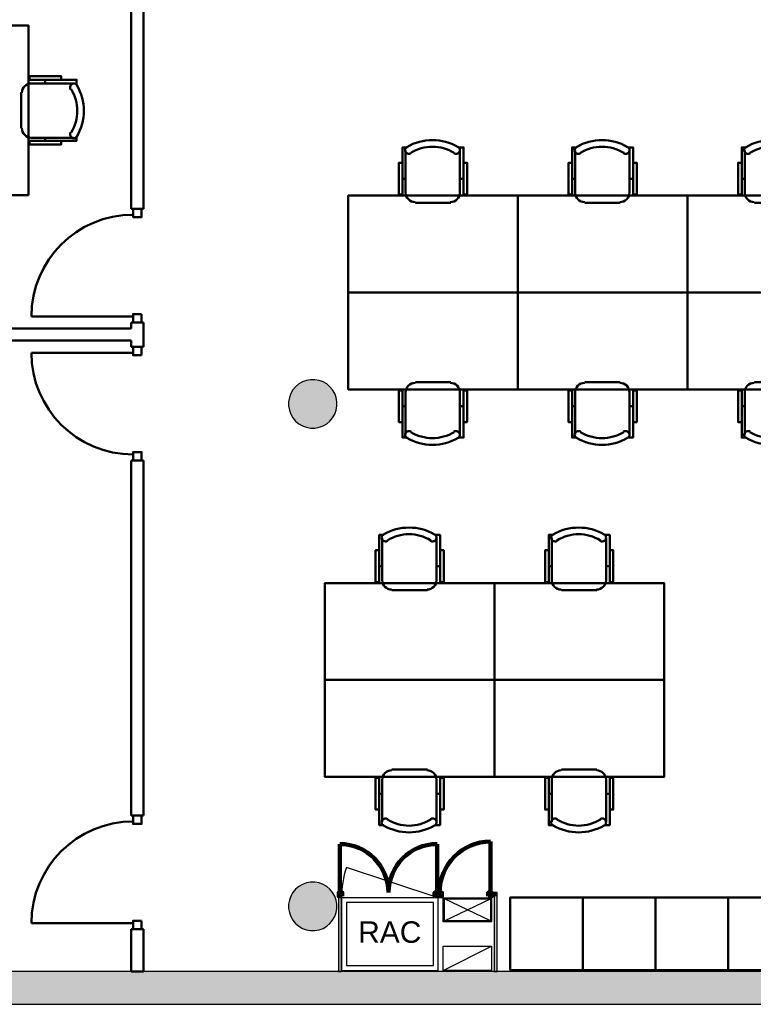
# Model space of a CAD drawing. Header units: metres. Extents: x -1 to 427, y -6 to 34.
# Tile 4 of 12: x 403.42 to 409.48, y 12.84 to 20.97. Entities that reach past the tile are written whole.
import ezdxf

# ---------------------------------------------------------------- set-up
doc = ezdxf.new("R2010")
doc.units = ezdxf.units.M
doc.linetypes.add('CONTINUA', pattern=[0])
for name, color, linetype, lineweight in [('3D P5 MURS', 7, 'CONTINUA', 25), ('3D P5 MURS NOUS', 7, 'CONTINUA', 25), ('3D P5 PILAR', 7, 'CONTINUA', 25), ('P5 ESCALA 2D', 7, 'CONTINUA', 25), ('P5 MOBLES', 7, 'CONTINUA', 25)]:
    doc.layers.add(name, color=color, linetype=linetype, lineweight=lineweight)
doc.styles.add('ARIAL', font='arial.ttf')

# ---------------------------------------------------------------- blocks, each defined once
blk = doc.blocks.new('_CLOSEDFILLED')
at = {"color": 0, "linetype": 'ByBlock', "lineweight": -2}
blk.add_solid([(-1, 0), (0, 0), (-1, 0)], dxfattribs=at)
blk = doc.blocks.new('OBJETO_COMPLEJO_17')
at = {"layer": 'P5 MOBLES', "color": 202, "linetype": 'CONTINUA', "lineweight": 50, "transparency": 33554687}
for p, q in [((406.4111, 16.3406), (406.4111, 16.6919)), ((406.8598, 16.6919), (406.8598, 16.3406)), ((406.3857, 16.4591), (406.4111, 16.4591)), ((406.8894, 16.4591), (406.8598, 16.4591)), ((406.7836, 16.2601), (406.4915, 16.2601))]:
    blk.add_line(p, q, dxfattribs=at)
for points in [[(406.3857, 16.5903), (406.3561, 16.5903), (406.3561, 16.3279), (406.3857, 16.3279), (406.3857, 16.7173), (406.4238, 16.7173)], [(406.4203, 16.7217), (406.4154, 16.7176), (406.4115, 16.7128), (406.4086, 16.7074), (406.4069, 16.7016), (406.4062, 16.6956), (406.4067, 16.6895), (406.4085, 16.6836), (406.4114, 16.6779), (406.4154, 16.673), (406.4202, 16.669), (406.4256, 16.6661), (406.4313, 16.6643), (406.4374, 16.6636), (406.4434, 16.664), (406.4494, 16.6657), (406.4551, 16.6686)], [(406.8103, 16.6686), (406.816, 16.6657), (406.822, 16.664), (406.828, 16.6636), (406.8341, 16.6643), (406.8398, 16.6661), (406.8452, 16.669), (406.85, 16.673), (406.854, 16.6779), (406.8569, 16.6836), (406.8587, 16.6895), (406.8592, 16.6956), (406.8585, 16.7016), (406.8568, 16.7074), (406.8539, 16.7128), (406.85, 16.7176), (406.8451, 16.7217)], [(406.8894, 16.5903), (406.9191, 16.5903), (406.9191, 16.3279), (406.8894, 16.3279), (406.8894, 16.7173), (406.8471, 16.7173)], [(406.4105, 16.344), (406.412, 16.3282), (406.4166, 16.3135), (406.4238, 16.3002), (406.4334, 16.2886), (406.445, 16.279), (406.4583, 16.2718), (406.473, 16.2672), (406.4888, 16.2657)], [(406.7809, 16.2657), (406.7967, 16.2672), (406.8114, 16.2718), (406.8247, 16.279), (406.8362, 16.2886), (406.8458, 16.3002), (406.853, 16.3135), (406.8576, 16.3282), (406.8592, 16.344)]]:
    blk.add_lwpolyline(points, dxfattribs=at)
blk.add_lwpolyline([(407.3382, 15.5193), (405.937, 15.5193), (405.937, 16.3194), (407.3382, 16.3194), (407.3382, 15.5193)], close=True, dxfattribs=at)
for centre, radius, start, end in [((406.6328, 16.3612), 0.4167, 59.57383, 120.44578), ((406.6328, 16.3823), 0.3405, 58.2581, 121.76492)]:
    blk.add_arc(centre, radius, start, end, dxfattribs=at)
blk = doc.blocks.new('OBJETO_COMPLEJO_18')
at = {"layer": 'P5 MOBLES', "color": 202, "linetype": 'CONTINUA', "lineweight": 50, "transparency": 33554687}
for p, q in [((406.7836, 14.7785), (406.4915, 14.7785)), ((406.4111, 14.6981), (406.4111, 14.3467)), ((406.8598, 14.3467), (406.8598, 14.6981)), ((406.3857, 14.5796), (406.4111, 14.5796)), ((406.8894, 14.5796), (406.8598, 14.5796))]:
    blk.add_line(p, q, dxfattribs=at)
blk.add_lwpolyline([(407.3382, 15.5193), (405.937, 15.5193), (405.937, 14.7192), (407.3382, 14.7192), (407.3382, 15.5193)], close=True, dxfattribs=at)
for points in [[(406.4105, 14.6947), (406.412, 14.7105), (406.4166, 14.7252), (406.4238, 14.7385), (406.4334, 14.75), (406.445, 14.7596), (406.4583, 14.7668), (406.473, 14.7714), (406.4888, 14.773)], [(406.7809, 14.773), (406.7967, 14.7714), (406.8114, 14.7668), (406.8247, 14.7596), (406.8362, 14.75), (406.8458, 14.7385), (406.853, 14.7252), (406.8576, 14.7105), (406.8592, 14.6947)], [(406.3857, 14.4483), (406.3561, 14.4483), (406.3561, 14.7108), (406.3857, 14.7108), (406.3857, 14.3213), (406.4238, 14.3213)], [(406.8894, 14.4483), (406.9191, 14.4483), (406.9191, 14.7108), (406.8894, 14.7108), (406.8894, 14.3213), (406.8471, 14.3213)], [(406.4203, 14.3169), (406.4154, 14.321), (406.4115, 14.3258), (406.4086, 14.3312), (406.4069, 14.337), (406.4062, 14.343), (406.4067, 14.3491), (406.4085, 14.355), (406.4114, 14.3607), (406.4154, 14.3657), (406.4202, 14.3696), (406.4256, 14.3725), (406.4313, 14.3744), (406.4374, 14.3751), (406.4434, 14.3746), (406.4494, 14.3729), (406.4551, 14.37)], [(406.8103, 14.37), (406.816, 14.3729), (406.822, 14.3746), (406.828, 14.3751), (406.8341, 14.3744), (406.8398, 14.3725), (406.8452, 14.3696), (406.85, 14.3657), (406.854, 14.3607), (406.8569, 14.355), (406.8587, 14.3491), (406.8592, 14.343), (406.8585, 14.337), (406.8568, 14.3312), (406.8539, 14.3258), (406.85, 14.321), (406.8451, 14.3169)]]:
    blk.add_lwpolyline(points, dxfattribs=at)
for centre, radius, start, end in [((406.6328, 14.6774), 0.4167, 239.55422, 300.42617), ((406.6328, 14.6563), 0.3405, 238.23508, 301.7419)]:
    blk.add_arc(centre, radius, start, end, dxfattribs=at)
blk = doc.blocks.new('OBJETO_COMPLEJO_19')
at = {"layer": 'P5 MOBLES', "color": 202, "linetype": 'CONTINUA', "lineweight": 50, "transparency": 33554687}
for p, q in [((407.8123, 16.3406), (407.8123, 16.6919)), ((408.261, 16.6919), (408.261, 16.3406)), ((407.7869, 16.4591), (407.8123, 16.4591)), ((408.2906, 16.4591), (408.261, 16.4591)), ((408.1848, 16.2601), (407.8927, 16.2601))]:
    blk.add_line(p, q, dxfattribs=at)
for points in [[(407.7869, 16.5903), (407.7572, 16.5903), (407.7572, 16.3279), (407.7869, 16.3279), (407.7869, 16.7173), (407.825, 16.7173)], [(407.8215, 16.7217), (407.8165, 16.7176), (407.8126, 16.7128), (407.8098, 16.7074), (407.808, 16.7016), (407.8074, 16.6956), (407.8079, 16.6895), (407.8096, 16.6836), (407.8126, 16.6779), (407.8166, 16.673), (407.8214, 16.669), (407.8267, 16.6661), (407.8325, 16.6643), (407.8385, 16.6636), (407.8446, 16.664), (407.8506, 16.6657), (407.8563, 16.6686)], [(408.2115, 16.6686), (408.2172, 16.6657), (408.2231, 16.664), (408.2292, 16.6636), (408.2352, 16.6643), (408.241, 16.6661), (408.2464, 16.669), (408.2511, 16.673), (408.2552, 16.6779), (408.2581, 16.6836), (408.2598, 16.6895), (408.2604, 16.6956), (408.2597, 16.7016), (408.258, 16.7074), (408.2551, 16.7128), (408.2512, 16.7176), (408.2463, 16.7217)], [(408.2906, 16.5903), (408.3203, 16.5903), (408.3203, 16.3279), (408.2906, 16.3279), (408.2906, 16.7173), (408.2483, 16.7173)], [(407.8116, 16.344), (407.8132, 16.3282), (407.8178, 16.3135), (407.825, 16.3002), (407.8346, 16.2886), (407.8462, 16.279), (407.8595, 16.2718), (407.8742, 16.2672), (407.8899, 16.2657)], [(408.182, 16.2657), (408.1978, 16.2672), (408.2125, 16.2718), (408.2258, 16.279), (408.2374, 16.2886), (408.247, 16.3002), (408.2542, 16.3135), (408.2588, 16.3282), (408.2604, 16.344)]]:
    blk.add_lwpolyline(points, dxfattribs=at)
blk.add_lwpolyline([(408.7393, 15.5193), (407.3382, 15.5193), (407.3382, 16.3194), (408.7393, 16.3194), (408.7393, 15.5193)], close=True, dxfattribs=at)
for centre, radius, start, end in [((408.034, 16.3612), 0.4167, 59.57383, 120.44578), ((408.034, 16.3823), 0.3405, 58.2581, 121.76492)]:
    blk.add_arc(centre, radius, start, end, dxfattribs=at)
blk = doc.blocks.new('OBJETO_COMPLEJO_20')
at = {"layer": 'P5 MOBLES', "color": 202, "linetype": 'CONTINUA', "lineweight": 50, "transparency": 33554687}
for p, q in [((408.1848, 14.7785), (407.8927, 14.7785)), ((407.8123, 14.6981), (407.8123, 14.3467)), ((408.261, 14.3467), (408.261, 14.6981)), ((407.7869, 14.5796), (407.8123, 14.5796)), ((408.2906, 14.5796), (408.261, 14.5796))]:
    blk.add_line(p, q, dxfattribs=at)
blk.add_lwpolyline([(408.7393, 15.5193), (407.3382, 15.5193), (407.3382, 14.7192), (408.7393, 14.7192), (408.7393, 15.5193)], close=True, dxfattribs=at)
for points in [[(407.8116, 14.6947), (407.8132, 14.7105), (407.8178, 14.7252), (407.825, 14.7385), (407.8346, 14.75), (407.8462, 14.7596), (407.8595, 14.7668), (407.8742, 14.7714), (407.8899, 14.773)], [(408.182, 14.773), (408.1978, 14.7714), (408.2125, 14.7668), (408.2258, 14.7596), (408.2374, 14.75), (408.247, 14.7385), (408.2542, 14.7252), (408.2588, 14.7105), (408.2604, 14.6947)], [(407.7869, 14.4483), (407.7572, 14.4483), (407.7572, 14.7108), (407.7869, 14.7108), (407.7869, 14.3213), (407.825, 14.3213)], [(408.2906, 14.4483), (408.3203, 14.4483), (408.3203, 14.7108), (408.2906, 14.7108), (408.2906, 14.3213), (408.2483, 14.3213)], [(407.8215, 14.3169), (407.8165, 14.321), (407.8126, 14.3258), (407.8098, 14.3312), (407.808, 14.337), (407.8074, 14.343), (407.8079, 14.3491), (407.8096, 14.355), (407.8126, 14.3607), (407.8166, 14.3657), (407.8214, 14.3696), (407.8267, 14.3725), (407.8325, 14.3744), (407.8385, 14.3751), (407.8446, 14.3746), (407.8506, 14.3729), (407.8563, 14.37)], [(408.2115, 14.37), (408.2172, 14.3729), (408.2231, 14.3746), (408.2292, 14.3751), (408.2352, 14.3744), (408.241, 14.3725), (408.2464, 14.3696), (408.2511, 14.3657), (408.2552, 14.3607), (408.2581, 14.355), (408.2598, 14.3491), (408.2604, 14.343), (408.2597, 14.337), (408.258, 14.3312), (408.2551, 14.3258), (408.2512, 14.321), (408.2463, 14.3169)]]:
    blk.add_lwpolyline(points, dxfattribs=at)
for centre, radius, start, end in [((408.034, 14.6774), 0.4167, 239.55422, 300.42617), ((408.034, 14.6563), 0.3405, 238.23508, 301.7419)]:
    blk.add_arc(centre, radius, start, end, dxfattribs=at)
blk = doc.blocks.new('OBJETO_COMPLEJO_40')
at = {"layer": 'P5 MOBLES', "color": 202, "linetype": 'CONTINUA', "lineweight": 50, "transparency": 33554687}
for p, q in [((408.0055, 19.5407), (408.0055, 19.892)), ((408.4542, 19.892), (408.4542, 19.5407)), ((407.9801, 19.6592), (408.0055, 19.6592)), ((408.4839, 19.6592), (408.4542, 19.6592)), ((408.378, 19.4603), (408.0859, 19.4603))]:
    blk.add_line(p, q, dxfattribs=at)
for points in [[(407.9801, 19.7904), (407.9505, 19.7904), (407.9505, 19.528), (407.9801, 19.528), (407.9801, 19.9174), (408.0182, 19.9174)], [(408.0147, 19.9218), (408.0098, 19.9178), (408.0059, 19.913), (408.003, 19.9076), (408.0013, 19.9018), (408.0006, 19.8958), (408.0011, 19.8897), (408.0029, 19.8837), (408.0058, 19.8781), (408.0098, 19.8731), (408.0146, 19.8691), (408.02, 19.8662), (408.0257, 19.8644), (408.0318, 19.8637), (408.0378, 19.8642), (408.0438, 19.8658), (408.0495, 19.8687)], [(408.4047, 19.8687), (408.4104, 19.8658), (408.4164, 19.8642), (408.4225, 19.8637), (408.4285, 19.8644), (408.4342, 19.8662), (408.4396, 19.8691), (408.4444, 19.8731), (408.4484, 19.8781), (408.4513, 19.8837), (408.4531, 19.8897), (408.4536, 19.8958), (408.453, 19.9018), (408.4512, 19.9076), (408.4483, 19.913), (408.4444, 19.9178), (408.4395, 19.9218)], [(408.4839, 19.7904), (408.5135, 19.7904), (408.5135, 19.528), (408.4839, 19.528), (408.4839, 19.9174), (408.4415, 19.9174)], [(408.0049, 19.5441), (408.0065, 19.5283), (408.011, 19.5136), (408.0182, 19.5003), (408.0278, 19.4887), (408.0394, 19.4792), (408.0527, 19.4719), (408.0674, 19.4674), (408.0832, 19.4658)], [(408.3753, 19.4658), (408.3911, 19.4674), (408.4058, 19.4719), (408.4191, 19.4792), (408.4307, 19.4887), (408.4402, 19.5003), (408.4474, 19.5136), (408.452, 19.5283), (408.4536, 19.5441)]]:
    blk.add_lwpolyline(points, dxfattribs=at)
blk.add_lwpolyline([(408.9326, 18.7195), (407.5314, 18.7195), (407.5314, 19.5195), (408.9326, 19.5195), (408.9326, 18.7195)], close=True, dxfattribs=at)
for centre, radius, start, end in [((408.2272, 19.5613), 0.4167, 59.57383, 120.44578), ((408.2272, 19.5825), 0.3405, 58.2581, 121.76492)]:
    blk.add_arc(centre, radius, start, end, dxfattribs=at)
blk = doc.blocks.new('OBJETO_COMPLEJO_41')
at = {"layer": 'P5 MOBLES', "color": 202, "linetype": 'CONTINUA', "lineweight": 50, "transparency": 33554687}
for p, q in [((409.4067, 19.5407), (409.4067, 19.892)), ((409.8554, 19.892), (409.8554, 19.5407)), ((409.3813, 19.6592), (409.4067, 19.6592)), ((409.885, 19.6592), (409.8554, 19.6592)), ((409.7792, 19.4603), (409.4871, 19.4603))]:
    blk.add_line(p, q, dxfattribs=at)
for points in [[(409.3813, 19.7904), (409.3517, 19.7904), (409.3517, 19.528), (409.3813, 19.528), (409.3813, 19.9174), (409.4194, 19.9174)], [(409.4159, 19.9218), (409.411, 19.9178), (409.407, 19.913), (409.4042, 19.9076), (409.4024, 19.9018), (409.4018, 19.8958), (409.4023, 19.8897), (409.404, 19.8837), (409.407, 19.8781), (409.411, 19.8731), (409.4158, 19.8691), (409.4212, 19.8662), (409.4269, 19.8644), (409.4329, 19.8637), (409.439, 19.8642), (409.445, 19.8658), (409.4507, 19.8687)], [(409.8059, 19.8687), (409.8116, 19.8658), (409.8175, 19.8642), (409.8236, 19.8637), (409.8296, 19.8644), (409.8354, 19.8662), (409.8408, 19.8691), (409.8456, 19.8731), (409.8496, 19.8781), (409.8525, 19.8837), (409.8542, 19.8897), (409.8548, 19.8958), (409.8541, 19.9018), (409.8524, 19.9076), (409.8495, 19.913), (409.8456, 19.9178), (409.8407, 19.9218)], [(409.885, 19.7904), (409.9147, 19.7904), (409.9147, 19.528), (409.885, 19.528), (409.885, 19.9174), (409.8427, 19.9174)], [(409.406, 19.5441), (409.4076, 19.5283), (409.4122, 19.5136), (409.4194, 19.5003), (409.429, 19.4887), (409.4406, 19.4792), (409.4539, 19.4719), (409.4686, 19.4674), (409.4844, 19.4658)], [(409.7765, 19.4658), (409.7922, 19.4674), (409.8069, 19.4719), (409.8202, 19.4792), (409.8318, 19.4887), (409.8414, 19.5003), (409.8486, 19.5136), (409.8532, 19.5283), (409.8548, 19.5441)]]:
    blk.add_lwpolyline(points, dxfattribs=at)
blk.add_lwpolyline([(410.3337, 18.7195), (408.9326, 18.7195), (408.9326, 19.5195), (410.3337, 19.5195), (410.3337, 18.7195)], close=True, dxfattribs=at)
for centre, radius, start, end in [((409.6284, 19.5613), 0.4167, 59.57383, 120.44578), ((409.6284, 19.5825), 0.3405, 58.2581, 121.76492)]:
    blk.add_arc(centre, radius, start, end, dxfattribs=at)
blk = doc.blocks.new('OBJETO_COMPLEJO_42')
at = {"layer": 'P5 MOBLES', "color": 202, "linetype": 'CONTINUA', "lineweight": 50, "transparency": 33554687}
for p, q in [((406.9768, 17.9787), (406.6848, 17.9787)), ((406.6043, 17.8982), (406.6043, 17.5469)), ((407.053, 17.5469), (407.053, 17.8982)), ((406.5789, 17.7797), (406.6043, 17.7797)), ((407.0827, 17.7797), (407.053, 17.7797))]:
    blk.add_line(p, q, dxfattribs=at)
blk.add_lwpolyline([(407.5314, 18.7195), (406.1302, 18.7195), (406.1302, 17.9194), (407.5314, 17.9194), (407.5314, 18.7195)], close=True, dxfattribs=at)
for points in [[(406.6037, 17.8948), (406.6053, 17.9106), (406.6098, 17.9253), (406.6171, 17.9386), (406.6266, 17.9502), (406.6382, 17.9598), (406.6515, 17.967), (406.6662, 17.9715), (406.682, 17.9731)], [(406.9741, 17.9731), (406.9899, 17.9715), (407.0046, 17.967), (407.0179, 17.9598), (407.0295, 17.9502), (407.039, 17.9386), (407.0463, 17.9253), (407.0508, 17.9106), (407.0524, 17.8948)], [(406.5789, 17.6485), (406.5493, 17.6485), (406.5493, 17.9109), (406.5789, 17.9109), (406.5789, 17.5215), (406.617, 17.5215)], [(407.0827, 17.6485), (407.1123, 17.6485), (407.1123, 17.9109), (407.0827, 17.9109), (407.0827, 17.5215), (407.0403, 17.5215)], [(406.6135, 17.5171), (406.6086, 17.5211), (406.6047, 17.526), (406.6018, 17.5313), (406.6001, 17.5371), (406.5994, 17.5432), (406.6, 17.5492), (406.6017, 17.5552), (406.6046, 17.5609), (406.6087, 17.5658), (406.6134, 17.5698), (406.6188, 17.5727), (406.6246, 17.5745), (406.6306, 17.5752), (406.6367, 17.5747), (406.6426, 17.5731), (406.6483, 17.5702)], [(407.0035, 17.5702), (407.0092, 17.5731), (407.0152, 17.5747), (407.0213, 17.5752), (407.0273, 17.5745), (407.0331, 17.5727), (407.0384, 17.5698), (407.0432, 17.5658), (407.0472, 17.5609), (407.0502, 17.5552), (407.0519, 17.5492), (407.0524, 17.5432), (407.0518, 17.5371), (407.05, 17.5313), (407.0472, 17.526), (407.0433, 17.5211), (407.0383, 17.5171)]]:
    blk.add_lwpolyline(points, dxfattribs=at)
for centre, radius, start, end in [((406.826, 17.8564), 0.3405, 238.23508, 301.7419), ((406.826, 17.8776), 0.4167, 239.55422, 300.42617)]:
    blk.add_arc(centre, radius, start, end, dxfattribs=at)
blk = doc.blocks.new('OBJETO_COMPLEJO_43')
at = {"layer": 'P5 MOBLES', "color": 202, "linetype": 'CONTINUA', "lineweight": 50, "transparency": 33554687}
for p, q in [((408.378, 17.9787), (408.0859, 17.9787)), ((408.0055, 17.8982), (408.0055, 17.5469)), ((408.4542, 17.5469), (408.4542, 17.8982)), ((407.9801, 17.7797), (408.0055, 17.7797)), ((408.4839, 17.7797), (408.4542, 17.7797))]:
    blk.add_line(p, q, dxfattribs=at)
blk.add_lwpolyline([(408.9326, 18.7195), (407.5314, 18.7195), (407.5314, 17.9194), (408.9326, 17.9194), (408.9326, 18.7195)], close=True, dxfattribs=at)
for points in [[(408.0049, 17.8948), (408.0065, 17.9106), (408.011, 17.9253), (408.0182, 17.9386), (408.0278, 17.9502), (408.0394, 17.9598), (408.0527, 17.967), (408.0674, 17.9715), (408.0832, 17.9731)], [(408.3753, 17.9731), (408.3911, 17.9715), (408.4058, 17.967), (408.4191, 17.9598), (408.4307, 17.9502), (408.4402, 17.9386), (408.4474, 17.9253), (408.452, 17.9106), (408.4536, 17.8948)], [(407.9801, 17.6485), (407.9505, 17.6485), (407.9505, 17.9109), (407.9801, 17.9109), (407.9801, 17.5215), (408.0182, 17.5215)], [(408.4839, 17.6485), (408.5135, 17.6485), (408.5135, 17.9109), (408.4839, 17.9109), (408.4839, 17.5215), (408.4415, 17.5215)], [(408.0147, 17.5171), (408.0098, 17.5211), (408.0059, 17.526), (408.003, 17.5313), (408.0013, 17.5371), (408.0006, 17.5432), (408.0011, 17.5492), (408.0029, 17.5552), (408.0058, 17.5609), (408.0098, 17.5658), (408.0146, 17.5698), (408.02, 17.5727), (408.0257, 17.5745), (408.0318, 17.5752), (408.0378, 17.5747), (408.0438, 17.5731), (408.0495, 17.5702)], [(408.4047, 17.5702), (408.4104, 17.5731), (408.4164, 17.5747), (408.4225, 17.5752), (408.4285, 17.5745), (408.4342, 17.5727), (408.4396, 17.5698), (408.4444, 17.5658), (408.4484, 17.5609), (408.4513, 17.5552), (408.4531, 17.5492), (408.4536, 17.5432), (408.453, 17.5371), (408.4512, 17.5313), (408.4483, 17.526), (408.4444, 17.5211), (408.4395, 17.5171)]]:
    blk.add_lwpolyline(points, dxfattribs=at)
for centre, radius, start, end in [((408.2272, 17.8564), 0.3405, 238.23508, 301.7419), ((408.2272, 17.8776), 0.4167, 239.55422, 300.42617)]:
    blk.add_arc(centre, radius, start, end, dxfattribs=at)
blk = doc.blocks.new('OBJETO_COMPLEJO_44')
at = {"layer": 'P5 MOBLES', "color": 202, "linetype": 'CONTINUA', "lineweight": 50, "transparency": 33554687}
for p, q in [((409.7792, 17.9787), (409.4871, 17.9787)), ((409.4067, 17.8982), (409.4067, 17.5469)), ((409.8554, 17.5469), (409.8554, 17.8982)), ((409.3813, 17.7797), (409.4067, 17.7797)), ((409.885, 17.7797), (409.8554, 17.7797))]:
    blk.add_line(p, q, dxfattribs=at)
blk.add_lwpolyline([(410.3337, 18.7195), (408.9326, 18.7195), (408.9326, 17.9194), (410.3337, 17.9194), (410.3337, 18.7195)], close=True, dxfattribs=at)
for points in [[(409.406, 17.8948), (409.4076, 17.9106), (409.4122, 17.9253), (409.4194, 17.9386), (409.429, 17.9502), (409.4406, 17.9598), (409.4539, 17.967), (409.4686, 17.9715), (409.4844, 17.9731)], [(409.7765, 17.9731), (409.7922, 17.9715), (409.8069, 17.967), (409.8202, 17.9598), (409.8318, 17.9502), (409.8414, 17.9386), (409.8486, 17.9253), (409.8532, 17.9106), (409.8548, 17.8948)], [(409.3813, 17.6485), (409.3517, 17.6485), (409.3517, 17.9109), (409.3813, 17.9109), (409.3813, 17.5215), (409.4194, 17.5215)], [(409.885, 17.6485), (409.9147, 17.6485), (409.9147, 17.9109), (409.885, 17.9109), (409.885, 17.5215), (409.8427, 17.5215)], [(409.4159, 17.5171), (409.411, 17.5211), (409.407, 17.526), (409.4042, 17.5313), (409.4024, 17.5371), (409.4018, 17.5432), (409.4023, 17.5492), (409.404, 17.5552), (409.407, 17.5609), (409.411, 17.5658), (409.4158, 17.5698), (409.4212, 17.5727), (409.4269, 17.5745), (409.4329, 17.5752), (409.439, 17.5747), (409.445, 17.5731), (409.4507, 17.5702)], [(409.8059, 17.5702), (409.8116, 17.5731), (409.8175, 17.5747), (409.8236, 17.5752), (409.8296, 17.5745), (409.8354, 17.5727), (409.8408, 17.5698), (409.8456, 17.5658), (409.8496, 17.5609), (409.8525, 17.5552), (409.8542, 17.5492), (409.8548, 17.5432), (409.8541, 17.5371), (409.8524, 17.5313), (409.8495, 17.526), (409.8456, 17.5211), (409.8407, 17.5171)]]:
    blk.add_lwpolyline(points, dxfattribs=at)
for centre, radius, start, end in [((409.6284, 17.8564), 0.3405, 238.23508, 301.7419), ((409.6284, 17.8776), 0.4167, 239.55422, 300.42617)]:
    blk.add_arc(centre, radius, start, end, dxfattribs=at)
blk = doc.blocks.new('OBJETO_COMPLEJO_45')
at = {"layer": 'P5 MOBLES', "color": 202, "linetype": 'CONTINUA', "lineweight": 50, "transparency": 33554687}
for p, q in [((406.6043, 19.5407), (406.6043, 19.892)), ((407.053, 19.892), (407.053, 19.5407)), ((406.5789, 19.6592), (406.6043, 19.6592)), ((407.0827, 19.6592), (407.053, 19.6592)), ((406.9768, 19.4603), (406.6848, 19.4603))]:
    blk.add_line(p, q, dxfattribs=at)
for points in [[(406.5789, 19.7904), (406.5493, 19.7904), (406.5493, 19.528), (406.5789, 19.528), (406.5789, 19.9174), (406.617, 19.9174)], [(406.6135, 19.9218), (406.6086, 19.9178), (406.6047, 19.913), (406.6018, 19.9076), (406.6001, 19.9018), (406.5994, 19.8958), (406.6, 19.8897), (406.6017, 19.8837), (406.6046, 19.8781), (406.6087, 19.8731), (406.6134, 19.8691), (406.6188, 19.8662), (406.6246, 19.8644), (406.6306, 19.8637), (406.6367, 19.8642), (406.6426, 19.8658), (406.6483, 19.8687)], [(407.0035, 19.8687), (407.0092, 19.8658), (407.0152, 19.8642), (407.0213, 19.8637), (407.0273, 19.8644), (407.0331, 19.8662), (407.0384, 19.8691), (407.0432, 19.8731), (407.0472, 19.8781), (407.0502, 19.8837), (407.0519, 19.8897), (407.0524, 19.8958), (407.0518, 19.9018), (407.05, 19.9076), (407.0472, 19.913), (407.0433, 19.9178), (407.0383, 19.9218)], [(407.0827, 19.7904), (407.1123, 19.7904), (407.1123, 19.528), (407.0827, 19.528), (407.0827, 19.9174), (407.0403, 19.9174)], [(406.6037, 19.5441), (406.6053, 19.5283), (406.6098, 19.5136), (406.6171, 19.5003), (406.6266, 19.4887), (406.6382, 19.4792), (406.6515, 19.4719), (406.6662, 19.4674), (406.682, 19.4658)], [(406.9741, 19.4658), (406.9899, 19.4674), (407.0046, 19.4719), (407.0179, 19.4792), (407.0295, 19.4887), (407.039, 19.5003), (407.0463, 19.5136), (407.0508, 19.5283), (407.0524, 19.5441)]]:
    blk.add_lwpolyline(points, dxfattribs=at)
blk.add_lwpolyline([(407.5314, 18.7195), (406.1302, 18.7195), (406.1302, 19.5195), (407.5314, 19.5195), (407.5314, 18.7195)], close=True, dxfattribs=at)
for centre, radius, start, end in [((406.826, 19.5613), 0.4167, 59.57383, 120.44578), ((406.826, 19.5825), 0.3405, 58.2581, 121.76492)]:
    blk.add_arc(centre, radius, start, end, dxfattribs=at)
blk = doc.blocks.new('OBJETO_COMPLEJO_50')
at = {"layer": 'P5 MOBLES', "color": 202, "linetype": 'CONTINUA', "lineweight": 50, "transparency": 33554687}
for p, q in [((403.8596, 20.4465), (403.5082, 20.4465)), ((403.6267, 20.4761), (403.6267, 20.4465)), ((403.4278, 20.3703), (403.4278, 20.0782)), ((403.5082, 19.9978), (403.8596, 19.9978)), ((403.6267, 19.9724), (403.6267, 19.9978))]:
    blk.add_line(p, q, dxfattribs=at)
blk.add_lwpolyline([(402.687, 20.9248), (402.687, 19.5236), (403.4871, 19.5236), (403.4871, 20.9248), (402.687, 20.9248)], close=True, dxfattribs=at)
for points in [[(403.758, 20.4761), (403.758, 20.5057), (403.4955, 20.5057), (403.4955, 20.4761), (403.885, 20.4761), (403.885, 20.4338)], [(403.4333, 20.3675), (403.4349, 20.3833), (403.4395, 20.398), (403.4467, 20.4113), (403.4563, 20.4229), (403.4678, 20.4325), (403.4811, 20.4397), (403.4958, 20.4442), (403.5116, 20.4458)], [(403.8363, 20.397), (403.8334, 20.4026), (403.8317, 20.4086), (403.8313, 20.4147), (403.8319, 20.4207), (403.8338, 20.4265), (403.8367, 20.4319), (403.8406, 20.4366), (403.8456, 20.4406), (403.8513, 20.4436), (403.8572, 20.4453), (403.8633, 20.4458), (403.8693, 20.4452), (403.8751, 20.4434), (403.8805, 20.4406), (403.8853, 20.4367), (403.8894, 20.4318)], [(403.5116, 19.9971), (403.4958, 19.9987), (403.4811, 20.0033), (403.4678, 20.0105), (403.4563, 20.0201), (403.4467, 20.0316), (403.4395, 20.0449), (403.4349, 20.0596), (403.4333, 20.0754)], [(403.758, 19.9724), (403.758, 19.9427), (403.4955, 19.9427), (403.4955, 19.9724), (403.885, 19.9724), (403.885, 20.0105)], [(403.8894, 20.007), (403.8853, 20.002), (403.8805, 19.9981), (403.8751, 19.9953), (403.8693, 19.9935), (403.8633, 19.9929), (403.8572, 19.9934), (403.8513, 19.9951), (403.8456, 19.9981), (403.8406, 20.0021), (403.8367, 20.0069), (403.8338, 20.0122), (403.8319, 20.018), (403.8313, 20.024), (403.8317, 20.0301), (403.8334, 20.0361), (403.8363, 20.0418)]]:
    blk.add_lwpolyline(points, dxfattribs=at)
for centre, radius, start, end in [((403.5289, 20.2194), 0.4167, 329.55422, 30.42617), ((403.55, 20.2194), 0.3405, 328.23508, 31.7419)]:
    blk.add_arc(centre, radius, start, end, dxfattribs=at)

msp = doc.modelspace()

# ---------------------------------------------------------------- hatches: boundary and pattern name
at = {"layer": '3D P5 MURS', "linetype": 'CONTINUA', "lineweight": 18, "true_color": 0xa0a0a0, "transparency": 33554687}
msp.add_hatch(color=253, dxfattribs=at).paths.add_polyline_path([(398.2417, 12.8406), (423.6583, 12.8406), (423.7142, 13.1106), (398.2952, 13.1106)])
at = {"layer": '3D P5 MURS NOUS', "linetype": 'CONTINUA', "lineweight": 18, "transparency": 33554687}
for points in [[(406.0493, 13.7631), (406.0493, 13.7331), (406.0511, 13.7331), (406.0511, 13.7631)], [(406.8738, 13.7331), (406.8744, 13.7331), (406.8744, 13.7631), (406.8738, 13.7631)], [(407.3616, 13.7631), (407.3163, 13.7631), (407.3163, 13.7331), (407.3616, 13.7331)], [(406.0743, 13.1106), (406.0743, 13.7331), (406.0493, 13.7331), (406.0493, 13.1106)], [(407.3616, 13.1106), (407.3616, 13.7331), (407.3366, 13.7331), (407.3366, 13.1106)]]:
    msp.add_hatch(color=240, dxfattribs=at).paths.add_polyline_path(points)
at = {"layer": '3D P5 PILAR', "linetype": 'CONTINUA', "lineweight": 18, "transparency": 33554687}
for points in [[(405.8545, 17.9992), (405.8195, 17.9992), (405.7851, 17.9931), (405.7522, 17.9812), (405.722, 17.9637), (405.6952, 17.9412), (405.6727, 17.9145), (405.6553, 17.8842), (405.6433, 17.8514), (405.6372, 17.8169), (405.6372, 17.782), (405.6433, 17.7476), (405.6553, 17.7147), (405.6727, 17.6845), (405.6952, 17.6577), (405.722, 17.6352), (405.7522, 17.6177), (405.7851, 17.6058), (405.8195, 17.5997), (405.8545, 17.5997), (405.8889, 17.6058), (405.9217, 17.6177), (405.952, 17.6352), (405.9788, 17.6577), (406.0012, 17.6845), (406.0187, 17.7147), (406.0307, 17.7476), (406.0367, 17.782), (406.0367, 17.8169), (406.0307, 17.8514), (406.0187, 17.8842), (406.0012, 17.9145), (405.9788, 17.9412), (405.952, 17.9637), (405.9217, 17.9812), (405.8889, 17.9931)], [(405.8545, 13.8492), (405.8195, 13.8492), (405.7851, 13.8431), (405.7522, 13.8312), (405.722, 13.8137), (405.6952, 13.7912), (405.6727, 13.7645), (405.6553, 13.7342), (405.6433, 13.7014), (405.6372, 13.6669), (405.6372, 13.632), (405.6433, 13.5976), (405.6553, 13.5647), (405.6727, 13.5345), (405.6952, 13.5077), (405.722, 13.4852), (405.7522, 13.4677), (405.7851, 13.4558), (405.8195, 13.4497), (405.8545, 13.4497), (405.8889, 13.4558), (405.9217, 13.4677), (405.952, 13.4852), (405.9788, 13.5077), (406.0012, 13.5345), (406.0187, 13.5647), (406.0307, 13.5976), (406.0367, 13.632), (406.0367, 13.6669), (406.0307, 13.7014), (406.0187, 13.7342), (406.0012, 13.7645), (405.9788, 13.7912), (405.952, 13.8137), (405.9217, 13.8312), (405.8889, 13.8431)]]:
    msp.add_hatch(color=9, dxfattribs=at).paths.add_polyline_path(points)

# ---------------------------------------------------------------- linework, layer by layer
at = {"layer": '3D P5 MURS', "color": 7, "linetype": 'CONTINUA', "lineweight": 25, "transparency": 33554687}
for p, q in [((423.7142, 13.1106), (398.2952, 13.1106)), ((398.2417, 12.8406), (423.6583, 12.8406))]:
    msp.add_line(p, q, dxfattribs=at)
at = {"layer": '3D P5 MURS NOUS', "color": 4, "linetype": 'CONTINUA', "lineweight": 50, "transparency": 33554687}
for p, q in [((404.337, 22.4795), (404.337, 19.4115)), ((404.437, 19.4115), (404.437, 22.4795)), ((404.437, 19.4115), (404.337, 19.4115)), ((404.352, 18.5215), (403.512, 18.5215)), ((404.337, 18.4715), (404.437, 18.4715)), ((404.337, 18.4715), (404.337, 18.4215)), ((404.437, 18.2715), (404.437, 18.4715)), ((404.337, 18.4215), (399.3475, 18.4215)), ((399.3276, 18.3215), (404.337, 18.3215)), ((404.337, 18.3215), (404.337, 18.2715)), ((404.352, 18.2215), (403.512, 18.2215)), ((404.437, 18.2715), (404.337, 18.2715)), ((404.337, 17.3315), (404.437, 17.3315)), ((404.337, 17.3315), (404.337, 14.4006)), ((404.437, 14.4006), (404.437, 17.3315)), ((404.437, 14.4006), (404.337, 14.4006)), ((404.352, 13.5106), (403.512, 13.5106)), ((404.337, 13.4606), (404.437, 13.4606)), ((404.337, 13.4606), (404.337, 13.1106)), ((404.437, 13.1106), (404.437, 13.4606)), ((404.337, 13.1106), (404.437, 13.1106))]:
    msp.add_line(p, q, dxfattribs=at)
at = {"layer": '3D P5 MURS NOUS', "color": 240, "linetype": 'CONTINUA', "lineweight": 140, "transparency": 33554687}
for p, q in [((406.0611, 13.7631), (406.0611, 14.164)), ((406.8638, 13.7631), (406.8638, 14.164)), ((407.3063, 13.7631), (407.3063, 14.1851))]:
    msp.add_line(p, q, dxfattribs=at)
at = {"layer": '3D P5 MURS NOUS', "color": 7, "linetype": 'CONTINUA', "lineweight": 25, "transparency": 33554687}
for p, q in [((406.0511, 13.7631), (406.0493, 13.7631)), ((406.0493, 13.7631), (406.0493, 13.7331)), ((406.0511, 13.7631), (406.0511, 13.7331)), ((406.8738, 13.7331), (406.8738, 13.7631)), ((406.8744, 13.7631), (406.8738, 13.7631)), ((406.8744, 13.7631), (406.8744, 13.7331)), ((407.3163, 13.7331), (407.3163, 13.7631)), ((407.3616, 13.7631), (407.3163, 13.7631)), ((407.3616, 13.7331), (407.3616, 13.7631)), ((406.0493, 13.7331), (406.0493, 13.1106)), ((406.0743, 13.7331), (406.0511, 13.7331)), ((406.0743, 13.1106), (406.0743, 13.7331)), ((406.8738, 13.7331), (406.8744, 13.7331)), ((407.3163, 13.7331), (407.3366, 13.7331)), ((407.3366, 13.7331), (407.3366, 13.1106)), ((407.3616, 13.1106), (407.3616, 13.7331)), ((406.0493, 13.1106), (406.0743, 13.1106)), ((407.3366, 13.1106), (407.3616, 13.1106))]:
    msp.add_line(p, q, dxfattribs=at)
at = {"layer": '3D P5 MURS NOUS', "color": 4, "linetype": 'CONTINUA', "lineweight": 50, "transparency": 33554687}
for points in [[(404.422, 19.4115), (404.422, 19.3415), (404.352, 19.3415), (404.352, 19.4115), (404.422, 19.4115)], [(404.422, 18.5415), (404.422, 18.4715), (404.352, 18.4715), (404.352, 18.5415), (404.422, 18.5415)], [(404.422, 18.2015), (404.422, 18.2715), (404.352, 18.2715), (404.352, 18.2015), (404.422, 18.2015)], [(404.422, 17.3315), (404.422, 17.4015), (404.352, 17.4015), (404.352, 17.3315), (404.422, 17.3315)], [(404.422, 14.4006), (404.422, 14.3306), (404.352, 14.3306), (404.352, 14.4006), (404.422, 14.4006)], [(404.422, 13.5306), (404.422, 13.4606), (404.352, 13.4606), (404.352, 13.5306), (404.422, 13.5306)]]:
    msp.add_lwpolyline(points, close=True, dxfattribs=at)
at = {"layer": '3D P5 MURS NOUS', "color": 240, "linetype": 'CONTINUA', "lineweight": 140, "transparency": 33554687}
for points in [[(406.0811, 13.7331), (406.0511, 13.7331), (406.0511, 13.7631), (406.0811, 13.7631), (406.0811, 13.7331)], [(406.8738, 13.7331), (406.8438, 13.7331), (406.8438, 13.7631), (406.8738, 13.7631), (406.8738, 13.7331)], [(406.8744, 13.7331), (406.9044, 13.7331), (406.9044, 13.7631), (406.8744, 13.7631), (406.8744, 13.7331)], [(407.2863, 13.7331), (407.3163, 13.7331), (407.3163, 13.7631), (407.2863, 13.7631), (407.2863, 13.7331)]]:
    msp.add_lwpolyline(points, close=True, dxfattribs=at)
at = {"layer": '3D P5 MURS NOUS', "color": 4, "linetype": 'CONTINUA', "lineweight": 50, "transparency": 33554687}
for centre, start, end in [((404.352, 18.5215), 90, 180), ((404.352, 18.2215), 180, 270), ((404.352, 13.5106), 90, 180)]:
    msp.add_arc(centre, 0.84, start, end, dxfattribs=at)
at = {"layer": '3D P5 MURS NOUS', "color": 240, "linetype": 'CONTINUA', "lineweight": 140, "transparency": 33554687}
for centre, radius, start, end in [((406.0611, 13.7631), 0.4008, 0, 90), ((406.8638, 13.7631), 0.4008, 90, 180), ((407.3063, 13.7631), 0.4219, 90, 180)]:
    msp.add_arc(centre, radius, start, end, dxfattribs=at)
at = {"layer": '3D P5 PILAR', "color": 7, "linetype": 'CONTINUA', "lineweight": 25, "transparency": 33554687}
for p, q in [((405.7522, 17.9812), (405.722, 17.9637)), ((405.7851, 17.9931), (405.7522, 17.9812)), ((405.8195, 17.9992), (405.7851, 17.9931)), ((405.8545, 17.9992), (405.8195, 17.9992)), ((405.8889, 17.9931), (405.8545, 17.9992)), ((405.9217, 17.9812), (405.8889, 17.9931)), ((405.952, 17.9637), (405.9217, 17.9812)), ((405.6727, 17.9145), (405.6553, 17.8842)), ((405.6952, 17.9412), (405.6727, 17.9145)), ((405.722, 17.9637), (405.6952, 17.9412)), ((405.9788, 17.9412), (405.952, 17.9637)), ((406.0012, 17.9145), (405.9788, 17.9412)), ((406.0187, 17.8842), (406.0012, 17.9145)), ((405.6433, 17.8514), (405.6372, 17.8169)), ((405.6372, 17.8169), (405.6372, 17.782)), ((405.6553, 17.8842), (405.6433, 17.8514)), ((406.0307, 17.8514), (406.0187, 17.8842)), ((406.0367, 17.8169), (406.0307, 17.8514)), ((406.0367, 17.782), (406.0367, 17.8169)), ((405.6372, 17.782), (405.6433, 17.7476)), ((405.6433, 17.7476), (405.6553, 17.7147)), ((406.0187, 17.7147), (406.0307, 17.7476)), ((406.0307, 17.7476), (406.0367, 17.782)), ((405.6553, 17.7147), (405.6727, 17.6845)), ((405.6727, 17.6845), (405.6952, 17.6577)), ((405.6952, 17.6577), (405.722, 17.6352)), ((405.952, 17.6352), (405.9788, 17.6577)), ((405.9788, 17.6577), (406.0012, 17.6845)), ((406.0012, 17.6845), (406.0187, 17.7147)), ((405.722, 17.6352), (405.7522, 17.6177)), ((405.7522, 17.6177), (405.7851, 17.6058)), ((405.7851, 17.6058), (405.8195, 17.5997)), ((405.8195, 17.5997), (405.8545, 17.5997)), ((405.8545, 17.5997), (405.8889, 17.6058)), ((405.8889, 17.6058), (405.9217, 17.6177)), ((405.9217, 17.6177), (405.952, 17.6352)), ((405.7522, 13.8312), (405.722, 13.8137)), ((405.7851, 13.8431), (405.7522, 13.8312)), ((405.8195, 13.8492), (405.7851, 13.8431)), ((405.8545, 13.8492), (405.8195, 13.8492)), ((405.8889, 13.8431), (405.8545, 13.8492)), ((405.9217, 13.8312), (405.8889, 13.8431)), ((405.952, 13.8137), (405.9217, 13.8312)), ((405.6727, 13.7645), (405.6553, 13.7342)), ((405.6952, 13.7912), (405.6727, 13.7645)), ((405.722, 13.8137), (405.6952, 13.7912)), ((405.9788, 13.7912), (405.952, 13.8137)), ((406.0012, 13.7645), (405.9788, 13.7912)), ((406.0187, 13.7342), (406.0012, 13.7645)), ((405.6433, 13.7014), (405.6372, 13.6669)), ((405.6372, 13.6669), (405.6372, 13.632)), ((405.6553, 13.7342), (405.6433, 13.7014)), ((406.0307, 13.7014), (406.0187, 13.7342)), ((406.0367, 13.6669), (406.0307, 13.7014)), ((406.0367, 13.632), (406.0367, 13.6669)), ((405.6372, 13.632), (405.6433, 13.5976)), ((405.6433, 13.5976), (405.6553, 13.5647)), ((406.0187, 13.5647), (406.0307, 13.5976)), ((406.0307, 13.5976), (406.0367, 13.632)), ((405.6553, 13.5647), (405.6727, 13.5345)), ((405.6727, 13.5345), (405.6952, 13.5077)), ((405.6952, 13.5077), (405.722, 13.4852)), ((405.952, 13.4852), (405.9788, 13.5077)), ((405.9788, 13.5077), (406.0012, 13.5345)), ((406.0012, 13.5345), (406.0187, 13.5647)), ((405.722, 13.4852), (405.7522, 13.4677)), ((405.7522, 13.4677), (405.7851, 13.4558)), ((405.7851, 13.4558), (405.8195, 13.4497)), ((405.8195, 13.4497), (405.8545, 13.4497)), ((405.8545, 13.4497), (405.8889, 13.4558)), ((405.8889, 13.4558), (405.9217, 13.4677)), ((405.9217, 13.4677), (405.952, 13.4852))]:
    msp.add_line(p, q, dxfattribs=at)
at = {"layer": 'P5 ESCALA 2D', "color": 7, "lineweight": 25, "transparency": 33554687}
msp.add_line((406.8743, 13.7206), (406.1147, 13.9716), dxfattribs=at)
at = {"layer": 'P5 ESCALA 2D', "linetype": 'CONTINUA', "lineweight": 25, "transparency": 33554687}
for p, q in [((406.9243, 13.5306), (407.3043, 13.7106)), ((407.3043, 13.5306), (406.9243, 13.7106)), ((406.9143, 13.1206), (407.3143, 13.3206))]:
    msp.add_line(p, q, dxfattribs=at)
at = {"layer": 'P5 ESCALA 2D', "color": 7, "lineweight": 25, "transparency": 33554687}
for points in [[(406.0743, 13.1206), (406.8743, 13.1206), (406.8743, 13.7206), (406.0743, 13.7206), (406.0743, 13.1206)], [(406.1143, 13.1606), (406.8343, 13.1606), (406.8343, 13.6806), (406.1143, 13.6806), (406.1143, 13.1606)]]:
    msp.add_lwpolyline(points, close=True, dxfattribs=at)
at = {"layer": 'P5 ESCALA 2D', "linetype": 'CONTINUA', "lineweight": 25, "transparency": 33554687}
for points in [[(407.3143, 13.5206), (406.9143, 13.5206), (406.9143, 13.7206), (407.3143, 13.7206), (407.3143, 13.5206)], [(407.3143, 13.1206), (406.9143, 13.1206), (406.9143, 13.3206), (407.3143, 13.3206), (407.3143, 13.1206)]]:
    msp.add_lwpolyline(points, close=True, dxfattribs=at)
at = {"layer": 'P5 ESCALA 2D', "color": 7, "linetype": 'CONTINUA', "lineweight": 25, "transparency": 33554687}
msp.add_lwpolyline([(407.3043, 13.5306), (406.9243, 13.5306), (406.9243, 13.7106), (407.3043, 13.7106), (407.3043, 13.5306)], close=True, dxfattribs=at)
at = {"layer": 'P5 ESCALA 2D', "color": 7, "lineweight": 25, "transparency": 33554687}
msp.add_arc((406.8743, 13.7206), 0.8, 161.71914, 180, dxfattribs=at)
at = {"layer": 'P5 MOBLES', "color": 202, "linetype": 'CONTINUA', "lineweight": 50, "transparency": 33554687}
for points in [[(407.4693, 13.1231), (407.4693, 13.7231), (408.0693, 13.7231), (408.0693, 13.1231), (407.4693, 13.1231)], [(408.0693, 13.1231), (408.0693, 13.7231), (408.6693, 13.7231), (408.6693, 13.1231), (408.0693, 13.1231)], [(408.6693, 13.1231), (408.6693, 13.7231), (409.2693, 13.7231), (409.2693, 13.1231), (408.6693, 13.1231)], [(409.2693, 13.1231), (409.2693, 13.7231), (409.8693, 13.7231), (409.8693, 13.1231), (409.2693, 13.1231)]]:
    msp.add_lwpolyline(points, close=True, dxfattribs=at)

# ---------------------------------------------------------------- block references
at = {"layer": '3D P5 MURS', "color": 7, "linetype": 'CONTINUA', "lineweight": 25, "transparency": 33554687, "xscale": 0.0002666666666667, "yscale": 0.0002666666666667, "zscale": 0.0002666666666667}
msp.add_blockref('_CLOSEDFILLED', (406.1797, 18.3482), dxfattribs=at)
at = {"layer": '3D P5 PILAR', "color": 7, "linetype": 'CONTINUA', "lineweight": 25, "transparency": 33554687, "xscale": 0.0002666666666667, "yscale": 0.0002666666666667, "zscale": 0.0002666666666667}
for p in [(405.837, 17.7995), (405.837, 13.6495)]:
    msp.add_blockref('_CLOSEDFILLED', p, dxfattribs=at)
at = {"layer": 'P5 MOBLES', "color": 202, "linetype": 'CONTINUA', "lineweight": 50, "transparency": 33554687}
for name in ['OBJETO_COMPLEJO_50', 'OBJETO_COMPLEJO_45', 'OBJETO_COMPLEJO_40', 'OBJETO_COMPLEJO_41', 'OBJETO_COMPLEJO_42', 'OBJETO_COMPLEJO_43', 'OBJETO_COMPLEJO_44', 'OBJETO_COMPLEJO_17', 'OBJETO_COMPLEJO_19', 'OBJETO_COMPLEJO_18', 'OBJETO_COMPLEJO_20']:
    msp.add_blockref(name, (0, 0), dxfattribs=at)

# ---------------------------------------------------------------- texts
at = {"layer": 'P5 ESCALA 2D', "color": 7, "linetype": 'CONTINUA', "lineweight": 25, "transparency": 33554687, "insert": (406.2122, 13.3461), "char_height": 0.17708, "width": 0.613937, "attachment_point": 7, "style": 'ARIAL'}
msp.add_mtext('\\W1.00;RAC', dxfattribs=at)

doc.saveas('drawing.dxf')
